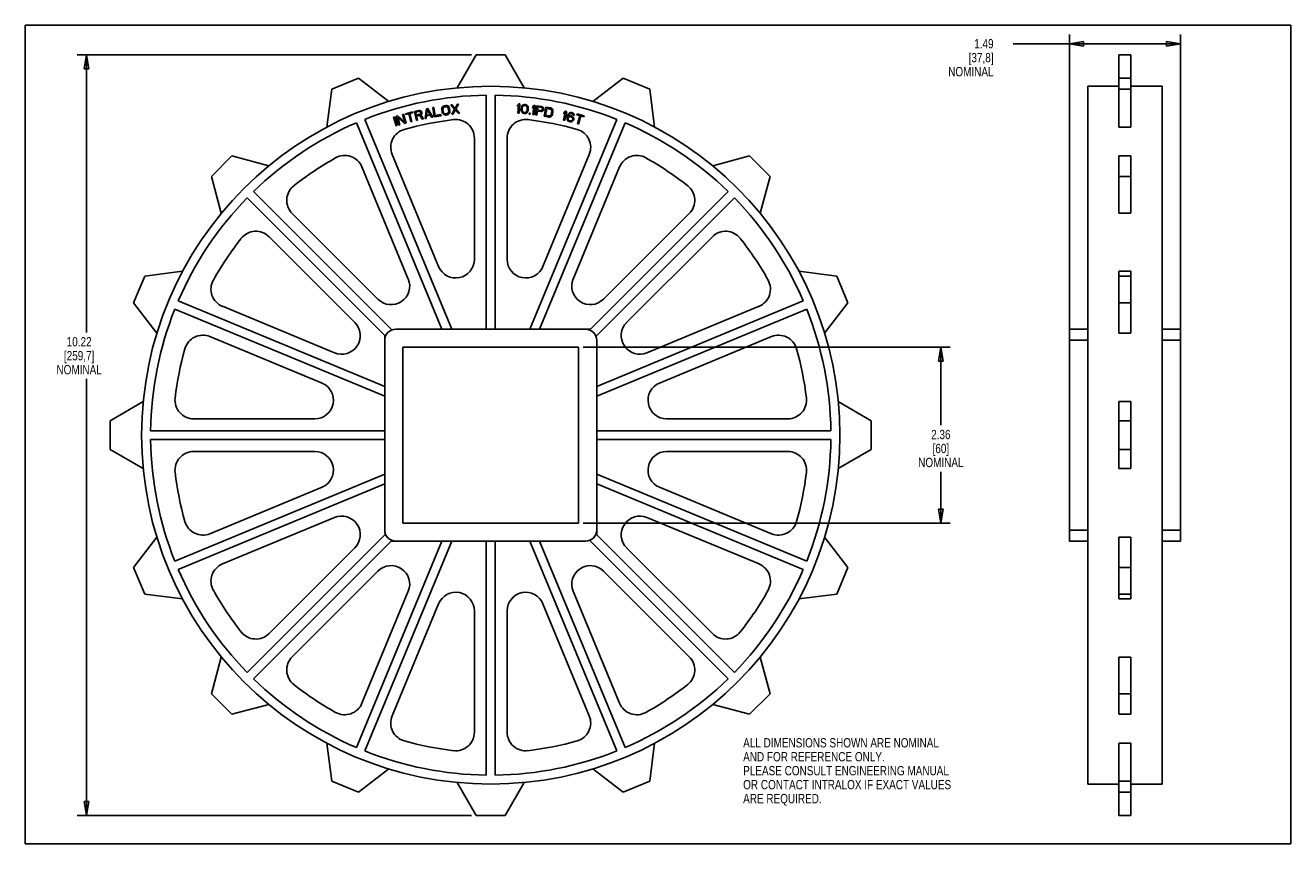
# Model space of a CAD drawing. Header units: inches. Extents: x 0 to 17, y 0 to 11.
import ezdxf

# ---------------------------------------------------------------- set-up
doc = ezdxf.new("R2010")
doc.units = ezdxf.units.IN
doc.header["$LTSCALE"] = 0.935
doc.header["$MEASUREMENT"] = 0
doc.layers.get('0').update_dxf_attribs({"linetype": 'CONTINUOUS'})
doc.layers.add('ALL_FEATURES', color=7, linetype='CONTINUOUS')
doc.styles.get("Standard").update_dxf_attribs({"font": 'txt', "width": 0.8})
doc.dimstyles.new('DIMSTYLE_1', dxfattribs={"dimtxt": 0.125, "dimasz": 0.1875, "dimexe": 0.18, "dimexo": 0.0625, "dimgap": 0.09, "dimtad": 0, "dimtih": 1, "dimtoh": 1, "dimzin": 4, "dimdsep": 46, "dimtxsty": 'STANDARD', "dimblk": 'CLOSED', "dimblk1": 'CLOSED', "dimblk2": 'CLOSED', "dimcen": 0.09, "dimadec": 0, "dimazin": 0, "dimtp": 0.01, "dimtm": 0.01, "dimtfac": 1, "dimtofl": 0, "dimtmove": 0, "dimatfit": 3, "dimldrblk": 'CLOSED', "dimfxl": 1, "dimtolj": 1, "dimtzin": 4, "dimarcsym": 0})

# ---------------------------------------------------------------- blocks, each defined once
blk = doc.blocks.new('_CLOSED')
at = {"color": 0, "linetype": 'BYBLOCK'}
for p, q in [((0, 0), (-1, 0.167)), ((-1, 0.167), (-1, -0.167)), ((-1, -0.167), (0, 0)), ((-1, 0), (0, 0))]:
    blk.add_line(p, q, dxfattribs=at)
blk = doc.blocks.new('*D0')
at = {"color": 3, "linetype": 'CONTINUOUS'}
for p, q in [((14.773, 10.752), (13.271, 10.752)), ((14.028, 6.829), (14.028, 10.877)), ((14.028, 10.752), (14.773, 10.752)), ((15.518, 10.752), (14.773, 10.752)), ((15.518, 6.829), (15.518, 10.877))]:
    blk.add_line(p, q, dxfattribs=at)
at = {"color": 3, "linetype": 'CONTINUOUS', "xscale": 0.1875, "yscale": 0.1875, "zscale": 0.1875, "rotation": 180}
blk.add_blockref('_CLOSED', (14.028, 10.752), dxfattribs=at)
at = {"color": 3, "linetype": 'CONTINUOUS', "xscale": 0.1875, "yscale": 0.1875, "zscale": 0.1875}
blk.add_blockref('_CLOSED', (15.518, 10.752), dxfattribs=at)
at = {"color": 3, "linetype": 'CONTINUOUS', "insert": (13.008, 10.815), "char_height": 0.125, "width": 0.7, "attachment_point": 3, "line_spacing_factor": 0.9}
blk.add_mtext('1.49\\P[37,8]\\PNOMINAL', dxfattribs=at)
blk = doc.blocks.new('*D1')
at = {"color": 3, "linetype": 'CONTINUOUS'}
for p, q in [((7.496, 6.672), (12.425, 6.672)), ((12.3, 6.672), (12.3, 5.625)), ((12.3, 4.31), (12.3, 5)), ((7.496, 4.31), (12.425, 4.31))]:
    blk.add_line(p, q, dxfattribs=at)
at = {"color": 3, "linetype": 'CONTINUOUS', "xscale": 0.1875, "yscale": 0.1875, "zscale": 0.1875}
for p, rotation in [((12.3, 6.672), 90), ((12.3, 4.31), 270)]:
    blk.add_blockref('_CLOSED', p, dxfattribs=dict(at, rotation=rotation))
at = {"color": 3, "linetype": 'CONTINUOUS', "insert": (12.3, 5.562), "char_height": 0.125, "width": 0.7, "attachment_point": 2, "line_spacing_factor": 0.9}
blk.add_mtext('2.36\\P[60]\\PNOMINAL', dxfattribs=at)
blk = doc.blocks.new('*D2')
at = {"color": 3, "linetype": 'CONTINUOUS'}
for p, q in [((5.996, 10.604), (0.698, 10.604)), ((0.823, 10.604), (0.823, 6.872)), ((0.823, 0.379), (0.823, 6.247)), ((5.996, 0.379), (0.698, 0.379))]:
    blk.add_line(p, q, dxfattribs=at)
at = {"color": 3, "linetype": 'CONTINUOUS', "xscale": 0.1875, "yscale": 0.1875, "zscale": 0.1875}
for p, rotation in [((0.823, 10.604), 90), ((0.823, 0.379), 270)]:
    blk.add_blockref('_CLOSED', p, dxfattribs=dict(at, rotation=rotation))
at = {"color": 3, "linetype": 'CONTINUOUS', "insert": (0.723, 6.809), "char_height": 0.125, "width": 0.7, "attachment_point": 2, "line_spacing_factor": 0.9}
blk.add_mtext('10.22\\P[259,7]\\PNOMINAL', dxfattribs=at)

msp = doc.modelspace()

# ---------------------------------------------------------------- linework, layer by layer
at = {"color": 7, "linetype": 'CONTINUOUS'}
for p, q in [((0, 0), (0, 11)), ((0, 11), (17, 11)), ((17, 0), (17, 11)), ((4.476, 10.289), (4.117, 10.14)), ((4.883, 9.977), (4.476, 10.289)), ((8.03, 10.289), (7.623, 9.977)), ((8.389, 10.14), (8.03, 10.289)), ((14.693, 9.632), (14.693, 10.289)), ((14.853, 10.289), (14.693, 10.289)), ((14.853, 9.632), (14.853, 10.289)), ((4.117, 10.14), (4.05, 9.632)), ((6.193, 6.916), (6.193, 10.061)), ((6.313, 10.061), (6.313, 6.916)), ((8.455, 9.632), (8.389, 10.14)), ((14.273, 0.802), (14.273, 10.181)), ((14.853, 10.14), (14.693, 10.14)), ((15.273, 0.802), (15.273, 10.181)), ((5.388, 9.877), (5.371, 9.746)), ((5.408, 9.881), (5.388, 9.877)), ((5.391, 9.794), (5.4, 9.869)), ((5.4, 9.869), (5.437, 9.803)), ((5.473, 9.766), (5.408, 9.881)), ((5.489, 9.896), (5.473, 9.893)), ((5.473, 9.893), (5.494, 9.77)), ((5.506, 9.788), (5.489, 9.896)), ((5.596, 9.884), (5.595, 9.87)), ((5.595, 9.87), (5.601, 9.831)), ((5.6, 9.895), (5.596, 9.884)), ((5.609, 9.907), (5.6, 9.895)), ((5.618, 9.914), (5.609, 9.907)), ((5.611, 9.872), (5.612, 9.883)), ((5.616, 9.833), (5.611, 9.872)), ((5.612, 9.883), (5.616, 9.892)), ((5.616, 9.892), (5.623, 9.898)), ((5.631, 9.918), (5.618, 9.914)), ((5.623, 9.898), (5.633, 9.902)), ((5.651, 9.921), (5.631, 9.918)), ((5.633, 9.902), (5.654, 9.905)), ((5.665, 9.92), (5.651, 9.921)), ((5.654, 9.905), (5.664, 9.904)), ((5.664, 9.904), (5.673, 9.9)), ((5.676, 9.916), (5.665, 9.92)), ((5.673, 9.9), (5.679, 9.892)), ((5.688, 9.907), (5.676, 9.916)), ((5.679, 9.892), (5.683, 9.882)), ((5.683, 9.882), (5.689, 9.843)), ((5.694, 9.897), (5.688, 9.907)), ((5.699, 9.884), (5.694, 9.897)), ((5.704, 9.845), (5.699, 9.884)), ((5.733, 9.931), (5.717, 9.93)), ((5.717, 9.93), (5.768, 9.874)), ((5.768, 9.874), (5.731, 9.805)), ((5.774, 9.885), (5.733, 9.931)), ((5.746, 9.807), (5.777, 9.861)), ((5.805, 9.939), (5.774, 9.885)), ((5.777, 9.861), (5.819, 9.815)), ((5.783, 9.875), (5.821, 9.941)), ((5.834, 9.817), (5.783, 9.875)), ((5.821, 9.941), (5.805, 9.939)), ((6.613, 9.928), (6.611, 9.907)), ((6.611, 9.907), (6.628, 9.924)), ((6.63, 9.946), (6.613, 9.928)), ((6.628, 9.924), (6.619, 9.821)), ((6.646, 9.944), (6.63, 9.946)), ((6.635, 9.82), (6.646, 9.944)), ((6.664, 9.892), (6.661, 9.868)), ((6.661, 9.868), (6.662, 9.855)), ((6.668, 9.905), (6.664, 9.892)), ((6.671, 9.913), (6.668, 9.905)), ((6.677, 9.923), (6.671, 9.913)), ((6.674, 9.87), (6.676, 9.888)), ((6.675, 9.853), (6.674, 9.87)), ((6.676, 9.888), (6.68, 9.904)), ((6.686, 9.93), (6.677, 9.923)), ((6.68, 9.904), (6.692, 9.918)), ((6.7, 9.936), (6.686, 9.93)), ((6.692, 9.918), (6.701, 9.923)), ((6.715, 9.937), (6.7, 9.936)), ((6.701, 9.923), (6.714, 9.924)), ((6.714, 9.924), (6.727, 9.92)), ((6.731, 9.933), (6.715, 9.937)), ((6.727, 9.92), (6.734, 9.914)), ((6.743, 9.924), (6.731, 9.933)), ((6.734, 9.914), (6.743, 9.897)), ((6.742, 9.863), (6.737, 9.847)), ((6.744, 9.881), (6.742, 9.863)), ((6.75, 9.915), (6.743, 9.924)), ((6.743, 9.897), (6.744, 9.881)), ((6.754, 9.904), (6.75, 9.915)), ((6.756, 9.896), (6.754, 9.904)), ((6.754, 9.859), (6.757, 9.882)), ((6.757, 9.882), (6.756, 9.896)), ((6.817, 9.907), (6.814, 9.886)), ((6.814, 9.886), (6.832, 9.902)), ((6.835, 9.923), (6.817, 9.907)), ((6.832, 9.902), (6.819, 9.799)), ((6.834, 9.797), (6.851, 9.921)), ((6.851, 9.921), (6.835, 9.923)), ((6.874, 9.918), (6.855, 9.795)), ((6.935, 9.909), (6.874, 9.918)), ((6.881, 9.863), (6.887, 9.903)), ((6.93, 9.856), (6.881, 9.863)), ((6.887, 9.903), (6.936, 9.896)), ((6.948, 9.904), (6.935, 9.909)), ((6.936, 9.896), (6.943, 9.892)), ((6.944, 9.862), (6.938, 9.858)), ((6.943, 9.892), (6.948, 9.886)), ((6.948, 9.87), (6.944, 9.862)), ((6.957, 9.895), (6.948, 9.904)), ((6.948, 9.886), (6.949, 9.877)), ((6.949, 9.877), (6.948, 9.87)), ((6.963, 9.883), (6.957, 9.895)), ((6.959, 9.857), (6.963, 9.865)), ((6.965, 9.875), (6.963, 9.883)), ((6.963, 9.865), (6.965, 9.875)), ((6.993, 9.9), (6.971, 9.777)), ((6.989, 9.79), (7.006, 9.882)), ((7.054, 9.889), (6.993, 9.9)), ((7.006, 9.882), (7.052, 9.873)), ((7.052, 9.873), (7.061, 9.869)), ((7.067, 9.884), (7.054, 9.889)), ((7.061, 9.869), (7.068, 9.862)), ((7.076, 9.877), (7.067, 9.884)), ((7.068, 9.862), (7.072, 9.853)), ((7.085, 9.865), (7.076, 9.877)), ((7.088, 9.853), (7.085, 9.865)), ((5.598, 6.916), (4.449, 9.69)), ((4.56, 9.736), (5.728, 6.916)), ((4.961, 9.771), (4.946, 9.766)), ((4.946, 9.766), (4.983, 9.647)), ((4.997, 9.651), (4.961, 9.771)), ((5.006, 9.784), (4.983, 9.778)), ((4.983, 9.778), (5.017, 9.657)), ((5.032, 9.662), (5.003, 9.767)), ((5.003, 9.767), (5.095, 9.679)), ((5.097, 9.699), (5.006, 9.784)), ((5.083, 9.806), (5.068, 9.802)), ((5.068, 9.802), (5.097, 9.699)), ((5.118, 9.686), (5.083, 9.806)), ((5.203, 9.837), (5.107, 9.812)), ((5.107, 9.812), (5.11, 9.799)), ((5.11, 9.799), (5.151, 9.81)), ((5.151, 9.81), (5.178, 9.701)), ((5.166, 9.814), (5.206, 9.824)), ((5.193, 9.705), (5.166, 9.814)), ((5.178, 9.701), (5.193, 9.705)), ((5.206, 9.824), (5.203, 9.837)), ((5.288, 9.856), (5.227, 9.842)), ((5.227, 9.842), (5.254, 9.72)), ((5.245, 9.833), (5.293, 9.844)), ((5.253, 9.794), (5.245, 9.833)), ((5.302, 9.805), (5.253, 9.794)), ((5.254, 9.72), (5.269, 9.724)), ((5.257, 9.778), (5.3, 9.788)), ((5.269, 9.724), (5.257, 9.778)), ((5.301, 9.856), (5.288, 9.856)), ((5.293, 9.844), (5.301, 9.843)), ((5.3, 9.788), (5.333, 9.738)), ((5.313, 9.851), (5.301, 9.856)), ((5.301, 9.843), (5.307, 9.839)), ((5.309, 9.809), (5.302, 9.805)), ((5.307, 9.839), (5.312, 9.831)), ((5.313, 9.815), (5.309, 9.809)), ((5.312, 9.831), (5.313, 9.824)), ((5.323, 9.842), (5.313, 9.851)), ((5.313, 9.824), (5.313, 9.815)), ((5.314, 9.797), (5.323, 9.804)), ((5.35, 9.742), (5.314, 9.797)), ((5.327, 9.835), (5.323, 9.842)), ((5.323, 9.804), (5.328, 9.816)), ((5.329, 9.824), (5.327, 9.835)), ((5.328, 9.816), (5.329, 9.824)), ((5.333, 9.738), (5.35, 9.742)), ((5.371, 9.746), (5.386, 9.749)), ((5.386, 9.749), (5.39, 9.783)), ((5.39, 9.783), (5.441, 9.793)), ((5.437, 9.803), (5.391, 9.794)), ((5.441, 9.793), (5.458, 9.763)), ((5.458, 9.763), (5.473, 9.766)), ((5.494, 9.77), (5.586, 9.785)), ((5.583, 9.801), (5.506, 9.788)), ((5.586, 9.785), (5.583, 9.801)), ((5.601, 9.831), (5.605, 9.818)), ((5.605, 9.818), (5.612, 9.808)), ((5.612, 9.808), (5.624, 9.799)), ((5.62, 9.823), (5.616, 9.833)), ((5.627, 9.815), (5.62, 9.823)), ((5.624, 9.799), (5.635, 9.795)), ((5.635, 9.811), (5.627, 9.815)), ((5.646, 9.81), (5.635, 9.811)), ((5.635, 9.795), (5.648, 9.794)), ((5.666, 9.813), (5.646, 9.81)), ((5.648, 9.794), (5.669, 9.797)), ((5.676, 9.817), (5.666, 9.813)), ((5.669, 9.797), (5.681, 9.801)), ((5.683, 9.823), (5.676, 9.817)), ((5.681, 9.801), (5.691, 9.808)), ((5.687, 9.832), (5.683, 9.823)), ((5.689, 9.843), (5.687, 9.832)), ((5.691, 9.808), (5.7, 9.82)), ((5.7, 9.82), (5.703, 9.831)), ((5.703, 9.831), (5.704, 9.845)), ((5.731, 9.805), (5.746, 9.807)), ((5.819, 9.815), (5.834, 9.817)), ((6.619, 9.821), (6.635, 9.82)), ((6.662, 9.855), (6.664, 9.847)), ((6.664, 9.847), (6.668, 9.835)), ((6.668, 9.835), (6.675, 9.827)), ((6.684, 9.836), (6.675, 9.853)), ((6.675, 9.827), (6.687, 9.817)), ((6.691, 9.83), (6.684, 9.836)), ((6.687, 9.817), (6.702, 9.813)), ((6.704, 9.826), (6.691, 9.83)), ((6.702, 9.813), (6.718, 9.814)), ((6.717, 9.828), (6.704, 9.826)), ((6.725, 9.832), (6.717, 9.828)), ((6.718, 9.814), (6.732, 9.821)), ((6.737, 9.847), (6.725, 9.832)), ((6.732, 9.821), (6.741, 9.828)), ((6.741, 9.828), (6.747, 9.838)), ((6.747, 9.838), (6.75, 9.846)), ((6.75, 9.846), (6.754, 9.859)), ((6.771, 9.819), (6.77, 9.806)), ((6.77, 9.806), (6.783, 9.804)), ((6.784, 9.817), (6.771, 9.819)), ((6.778, 6.916), (7.946, 9.736)), ((6.783, 9.804), (6.784, 9.817)), ((6.819, 9.799), (6.834, 9.797)), ((6.855, 9.795), (6.87, 9.792)), ((6.87, 9.792), (6.879, 9.848)), ((6.879, 9.848), (6.925, 9.841)), ((8.057, 9.69), (6.908, 6.916)), ((6.925, 9.841), (6.938, 9.841)), ((6.938, 9.858), (6.93, 9.856)), ((6.938, 9.841), (6.95, 9.848)), ((6.95, 9.848), (6.959, 9.857)), ((6.971, 9.777), (7.032, 9.766)), ((7.035, 9.782), (6.989, 9.79)), ((7.032, 9.766), (7.046, 9.766)), ((7.046, 9.782), (7.035, 9.782)), ((7.055, 9.786), (7.046, 9.782)), ((7.046, 9.766), (7.057, 9.77)), ((7.061, 9.793), (7.055, 9.786)), ((7.057, 9.77), (7.069, 9.778)), ((7.066, 9.803), (7.061, 9.793)), ((7.073, 9.843), (7.066, 9.803)), ((7.069, 9.778), (7.076, 9.788)), ((7.072, 9.853), (7.073, 9.843)), ((7.076, 9.788), (7.081, 9.8)), ((7.081, 9.8), (7.088, 9.84)), ((7.088, 9.84), (7.088, 9.853)), ((7.255, 9.826), (7.231, 9.725)), ((7.231, 9.725), (7.246, 9.721)), ((7.24, 9.832), (7.235, 9.811)), ((7.235, 9.811), (7.255, 9.826)), ((7.259, 9.847), (7.24, 9.832)), ((7.246, 9.721), (7.275, 9.843)), ((7.275, 9.843), (7.259, 9.847)), ((7.28, 9.768), (7.278, 9.75)), ((7.278, 9.75), (7.28, 9.735)), ((7.284, 9.786), (7.28, 9.768)), ((7.28, 9.735), (7.285, 9.723)), ((7.291, 9.804), (7.284, 9.786)), ((7.285, 9.723), (7.295, 9.712)), ((7.3, 9.815), (7.291, 9.804)), ((7.291, 9.749), (7.293, 9.757)), ((7.292, 9.741), (7.291, 9.749)), ((7.295, 9.732), (7.292, 9.741)), ((7.293, 9.757), (7.297, 9.764)), ((7.301, 9.725), (7.295, 9.732)), ((7.295, 9.712), (7.307, 9.707)), ((7.313, 9.785), (7.296, 9.778)), ((7.296, 9.778), (7.297, 9.783)), ((7.297, 9.783), (7.303, 9.798)), ((7.297, 9.764), (7.304, 9.768)), ((7.31, 9.824), (7.3, 9.815)), ((7.308, 9.72), (7.301, 9.725)), ((7.303, 9.798), (7.308, 9.805)), ((7.304, 9.768), (7.313, 9.771)), ((7.307, 9.707), (7.32, 9.703)), ((7.308, 9.805), (7.315, 9.812)), ((7.326, 9.716), (7.308, 9.72)), ((7.324, 9.828), (7.31, 9.824)), ((7.327, 9.784), (7.313, 9.785)), ((7.313, 9.771), (7.321, 9.772)), ((7.315, 9.812), (7.324, 9.815)), ((7.32, 9.703), (7.333, 9.703)), ((7.321, 9.772), (7.339, 9.767)), ((7.338, 9.828), (7.324, 9.828)), ((7.324, 9.815), (7.332, 9.816)), ((7.334, 9.716), (7.326, 9.716)), ((7.339, 9.781), (7.327, 9.784)), ((7.332, 9.816), (7.347, 9.812)), ((7.333, 9.703), (7.348, 9.707)), ((7.343, 9.72), (7.334, 9.716)), ((7.348, 9.825), (7.338, 9.828)), ((7.351, 9.775), (7.339, 9.781)), ((7.339, 9.767), (7.346, 9.763)), ((7.35, 9.726), (7.343, 9.72)), ((7.346, 9.763), (7.352, 9.756)), ((7.347, 9.812), (7.354, 9.807)), ((7.36, 9.82), (7.348, 9.825)), ((7.348, 9.707), (7.358, 9.716)), ((7.354, 9.733), (7.35, 9.726)), ((7.362, 9.764), (7.351, 9.775)), ((7.352, 9.756), (7.356, 9.749)), ((7.354, 9.807), (7.36, 9.8)), ((7.356, 9.741), (7.354, 9.733)), ((7.356, 9.749), (7.356, 9.741)), ((7.358, 9.716), (7.366, 9.727)), ((7.37, 9.809), (7.36, 9.82)), ((7.36, 9.8), (7.363, 9.791)), ((7.368, 9.755), (7.362, 9.764)), ((7.363, 9.791), (7.376, 9.788)), ((7.366, 9.727), (7.369, 9.74)), ((7.369, 9.74), (7.368, 9.755)), ((7.375, 9.796), (7.37, 9.809)), ((7.376, 9.788), (7.375, 9.796)), ((7.412, 9.809), (7.408, 9.796)), ((7.408, 9.796), (7.448, 9.785)), ((7.507, 9.782), (7.412, 9.809)), ((7.448, 9.785), (7.418, 9.677)), ((7.433, 9.673), (7.463, 9.781)), ((7.463, 9.781), (7.503, 9.769)), ((7.503, 9.769), (7.507, 9.782)), ((4.983, 9.647), (4.997, 9.651)), ((5.017, 9.657), (5.032, 9.662)), ((5.095, 9.679), (5.118, 9.686)), ((7.418, 9.677), (7.433, 9.673)), ((14.853, 9.632), (14.693, 9.632)), ((6.033, 7.854), (6.033, 9.484)), ((6.473, 9.484), (6.473, 7.854)), ((2.775, 9.244), (2.501, 8.969)), ((3.27, 9.111), (2.775, 9.244)), ((4.928, 9.264), (5.552, 7.759)), ((6.954, 7.759), (7.577, 9.264)), ((9.731, 9.244), (9.235, 9.111)), ((10.005, 8.969), (9.731, 9.244)), ((14.693, 8.474), (14.693, 9.244)), ((14.853, 9.244), (14.693, 9.244)), ((14.853, 8.474), (14.853, 9.244)), ((5.145, 7.59), (4.522, 9.096)), ((7.984, 9.096), (7.36, 7.59)), ((2.501, 8.969), (2.633, 8.474)), ((9.872, 8.474), (10.005, 8.969)), ((14.853, 8.969), (14.693, 8.969)), ((4.828, 6.832), (2.979, 8.68)), ((4.923, 6.906), (3.064, 8.765)), ((7.593, 6.916), (9.442, 8.765)), ((7.668, 6.821), (9.526, 8.68)), ((3.585, 8.47), (4.738, 7.318)), ((7.768, 7.318), (8.92, 8.47)), ((14.853, 8.474), (14.693, 8.474)), ((4.427, 7.007), (3.274, 8.159)), ((9.231, 8.159), (8.079, 7.007)), ((2.112, 7.694), (1.604, 7.627)), ((10.902, 7.627), (10.393, 7.694)), ((14.693, 6.862), (14.693, 7.694)), ((14.853, 7.694), (14.693, 7.694)), ((14.853, 6.862), (14.853, 7.694)), ((1.604, 7.627), (1.455, 7.269)), ((11.05, 7.269), (10.902, 7.627)), ((14.853, 7.627), (14.693, 7.627)), ((1.455, 7.269), (1.768, 6.862)), ((4.828, 6.017), (2.008, 7.185)), ((2.054, 7.296), (4.828, 6.147)), ((2.649, 7.223), (4.154, 6.599)), ((7.678, 6.147), (10.452, 7.296)), ((10.498, 7.185), (7.678, 6.017)), ((8.352, 6.599), (9.857, 7.223)), ((10.738, 6.862), (11.05, 7.269)), ((14.853, 7.269), (14.693, 7.269)), ((3.986, 6.192), (2.48, 6.816)), ((4.828, 4.216), (4.828, 6.832)), ((4.978, 6.916), (7.593, 6.916)), ((10.026, 6.816), (8.52, 6.192)), ((14.028, 4.066), (14.028, 6.916)), ((14.028, 6.916), (14.273, 6.916)), ((14.853, 6.862), (14.693, 6.862)), ((15.273, 6.916), (15.518, 6.916)), ((15.518, 4.066), (15.518, 6.916)), ((7.678, 4.151), (7.678, 6.766)), ((14.028, 6.766), (14.273, 6.766)), ((15.273, 6.766), (15.518, 6.766)), ((1.585, 5.942), (1.14, 5.685)), ((11.365, 5.685), (10.921, 5.942)), ((14.693, 5.041), (14.693, 5.942)), ((14.853, 5.942), (14.693, 5.942)), ((14.853, 5.041), (14.853, 5.942)), ((1.14, 5.685), (1.14, 5.297)), ((2.261, 5.711), (3.89, 5.711)), ((8.616, 5.711), (10.245, 5.711)), ((11.365, 5.297), (11.365, 5.685)), ((14.853, 5.685), (14.693, 5.685)), ((1.683, 5.551), (4.828, 5.551)), ((7.678, 5.551), (10.822, 5.551)), ((1.14, 5.297), (1.585, 5.041)), ((4.828, 5.431), (1.683, 5.431)), ((3.89, 5.271), (2.261, 5.271)), ((10.822, 5.431), (7.678, 5.431)), ((10.245, 5.271), (8.616, 5.271)), ((10.921, 5.041), (11.365, 5.297)), ((14.853, 5.297), (14.693, 5.297)), ((2.008, 3.798), (4.828, 4.966)), ((7.678, 4.966), (10.498, 3.798)), ((14.853, 5.041), (14.693, 5.041)), ((4.828, 4.836), (2.054, 3.687)), ((2.48, 4.167), (3.986, 4.79)), ((10.452, 3.687), (7.678, 4.836)), ((8.52, 4.79), (10.026, 4.167)), ((4.154, 4.384), (2.649, 3.76)), ((9.857, 3.76), (8.352, 4.384)), ((1.768, 4.121), (1.455, 3.714)), ((4.838, 4.162), (2.979, 2.303)), ((7.678, 4.151), (9.526, 2.303)), ((11.05, 3.714), (10.738, 4.121)), ((14.028, 4.216), (14.273, 4.216)), ((14.853, 4.121), (14.693, 4.121)), ((14.693, 3.289), (14.693, 4.121)), ((14.853, 3.289), (14.853, 4.121)), ((15.273, 4.216), (15.518, 4.216)), ((4.913, 4.066), (3.064, 2.218)), ((3.274, 2.824), (4.427, 3.976)), ((4.449, 1.293), (5.598, 4.066)), ((5.728, 4.066), (4.56, 1.247)), ((4.913, 4.066), (7.528, 4.066)), ((6.193, 0.922), (6.193, 4.066)), ((6.313, 4.066), (6.313, 0.922)), ((7.946, 1.247), (6.778, 4.066)), ((6.908, 4.066), (8.057, 1.293)), ((7.583, 4.077), (9.442, 2.218)), ((8.079, 3.976), (9.231, 2.824)), ((14.028, 4.066), (14.273, 4.066)), ((15.273, 4.066), (15.518, 4.066)), ((1.455, 3.714), (1.604, 3.356)), ((4.738, 3.665), (3.585, 2.513)), ((8.92, 2.513), (7.768, 3.665)), ((10.902, 3.356), (11.05, 3.714)), ((14.853, 3.714), (14.693, 3.714)), ((1.604, 3.356), (2.112, 3.289)), ((4.522, 1.887), (5.145, 3.393)), ((7.36, 3.393), (7.984, 1.887)), ((10.393, 3.289), (10.902, 3.356)), ((14.853, 3.356), (14.693, 3.356)), ((14.853, 3.289), (14.693, 3.289)), ((5.552, 3.224), (4.928, 1.719)), ((6.033, 1.499), (6.033, 3.129)), ((6.473, 3.129), (6.473, 1.499)), ((7.577, 1.719), (6.954, 3.224)), ((2.633, 2.509), (2.501, 2.014)), ((10.005, 2.014), (9.872, 2.509)), ((14.853, 2.509), (14.693, 2.509)), ((14.693, 1.739), (14.693, 2.509)), ((14.853, 1.739), (14.853, 2.509)), ((2.501, 2.014), (2.775, 1.739)), ((2.775, 1.739), (3.27, 1.872)), ((9.235, 1.872), (9.731, 1.739)), ((9.731, 1.739), (10.005, 2.014)), ((14.853, 2.014), (14.693, 2.014)), ((14.853, 1.739), (14.693, 1.739)), ((4.05, 1.351), (4.117, 0.842)), ((8.389, 0.842), (8.455, 1.351)), ((14.853, 1.351), (14.693, 1.351)), ((14.693, 0.379), (14.693, 1.351)), ((14.853, 0.379), (14.853, 1.351)), ((4.476, 0.694), (4.883, 1.006)), ((7.623, 1.006), (8.03, 0.694)), ((4.117, 0.842), (4.476, 0.694)), ((5.802, 0.823), (6.059, 0.379)), ((6.447, 0.379), (6.703, 0.823)), ((8.03, 0.694), (8.389, 0.842)), ((14.853, 0.842), (14.693, 0.842)), ((14.853, 0.694), (14.693, 0.694)), ((6.059, 0.379), (6.447, 0.379)), ((14.853, 0.379), (14.693, 0.379)), ((0, 0), (17, 0))]:
    msp.add_line(p, q, dxfattribs=at)
msp.add_circle((6.253, 5.491), 4.69, dxfattribs=at)
for centre, radius, start, end in [((6.253, 5.491), 4.57, 90.7523, 111.7477), ((6.253, 5.491), 4.57, 68.2523, 89.2477), ((6.253, 5.491), 4.57, 113.2523, 134.2477), ((6.253, 5.491), 4.27, 96.7143, 105.7857), ((5.783, 9.484), 0.25, 0, 96.7143), ((6.723, 9.484), 0.25, 83.2857, 180), ((6.253, 5.491), 4.27, 74.2143, 83.2857), ((6.253, 5.491), 4.57, 45.7523, 66.7477), ((5.159, 9.36), 0.25, 105.7857, 202.5), ((7.346, 9.36), 0.25, 337.5, 74.2143), ((6.253, 5.491), 4.27, 119.2143, 128.2857), ((4.291, 9), 0.25, 22.5, 119.2143), ((8.215, 9), 0.25, 60.7857, 157.5), ((6.253, 5.491), 4.27, 51.7143, 60.7857), ((3.762, 8.647), 0.25, 128.2857, 225), ((8.744, 8.647), 0.25, 315, 51.7143), ((6.253, 5.491), 4.57, 135.7523, 156.7477), ((6.253, 5.491), 4.57, 23.2523, 44.2477), ((3.098, 7.982), 0.25, 45, 141.7143), ((9.408, 7.982), 0.25, 38.2857, 135), ((6.253, 5.491), 4.27, 141.7143, 150.7857), ((6.253, 5.491), 4.27, 29.2143, 38.2857), ((5.783, 7.854), 0.25, 202.5, 360), ((6.723, 7.854), 0.25, 180, 337.5), ((2.744, 7.453), 0.25, 150.7857, 247.5), ((4.914, 7.495), 0.25, 225, 22.5), ((7.591, 7.495), 0.25, 157.5, 315), ((9.761, 7.453), 0.25, 292.5, 29.2143), ((6.253, 5.491), 4.57, 158.2523, 179.2477), ((6.253, 5.491), 4.57, 0.7523, 21.7477), ((4.25, 6.83), 0.25, 247.5, 45), ((8.256, 6.83), 0.25, 135, 292.5), ((2.385, 6.585), 0.25, 67.5, 164.2143), ((4.978, 6.766), 0.15, 90, 180), ((7.528, 6.766), 0.15, 0, 90), ((10.121, 6.585), 0.25, 15.7857, 112.5), ((6.253, 5.491), 4.27, 164.2143, 173.2857), ((6.253, 5.491), 4.27, 6.7143, 15.7857), ((3.89, 5.961), 0.25, 270, 67.5), ((8.616, 5.961), 0.25, 112.5, 270), ((2.261, 5.961), 0.25, 173.2857, 270), ((10.245, 5.961), 0.25, 270, 6.7143), ((6.253, 5.491), 4.57, 180.7523, 201.7477), ((2.261, 5.021), 0.25, 90, 186.7143), ((3.89, 5.021), 0.25, 292.5, 90), ((8.616, 5.021), 0.25, 90, 247.5), ((10.245, 5.021), 0.25, 353.2857, 90), ((6.253, 5.491), 4.57, 338.2523, 359.2477), ((6.253, 5.491), 4.27, 186.7143, 195.7857), ((6.253, 5.491), 4.27, 344.2143, 353.2857), ((2.385, 4.398), 0.25, 195.7857, 292.5), ((4.25, 4.153), 0.25, 315, 112.5), ((8.256, 4.153), 0.25, 67.5, 225), ((10.121, 4.398), 0.25, 247.5, 344.2143), ((4.978, 4.216), 0.15, 180, 270), ((7.528, 4.216), 0.15, 270, 360), ((2.744, 3.529), 0.25, 112.5, 209.2143), ((9.761, 3.529), 0.25, 330.7857, 67.5), ((6.253, 5.491), 4.57, 203.2523, 224.2477), ((4.914, 3.488), 0.25, 337.5, 135), ((7.591, 3.488), 0.25, 45, 202.5), ((6.253, 5.491), 4.57, 315.7523, 336.7477), ((6.253, 5.491), 4.27, 209.2143, 218.2857), ((6.253, 5.491), 4.27, 321.7143, 330.7857), ((5.783, 3.129), 0.25, 0, 157.5), ((6.723, 3.129), 0.25, 22.5, 180), ((3.098, 3.001), 0.25, 218.2857, 315), ((9.408, 3.001), 0.25, 225, 321.7143), ((3.762, 2.336), 0.25, 135, 231.7143), ((8.744, 2.336), 0.25, 308.2857, 45), ((6.253, 5.491), 4.57, 225.7523, 246.7477), ((6.253, 5.491), 4.57, 293.2523, 314.2477), ((6.253, 5.491), 4.27, 231.7143, 240.7857), ((6.253, 5.491), 4.27, 299.2143, 308.2857), ((4.291, 1.983), 0.25, 240.7857, 337.5), ((8.215, 1.983), 0.25, 202.5, 299.2143), ((5.159, 1.623), 0.25, 157.5, 254.2143), ((7.346, 1.623), 0.25, 285.7857, 22.5), ((6.253, 5.491), 4.27, 254.2143, 263.2857), ((5.783, 1.499), 0.25, 263.2857, 360), ((6.723, 1.499), 0.25, 180, 276.7143), ((6.253, 5.491), 4.27, 276.7143, 285.7857), ((6.253, 5.491), 4.57, 248.2523, 269.2477), ((6.253, 5.491), 4.57, 270.7523, 291.7477)]:
    msp.add_arc(centre, radius, start, end, dxfattribs=at)
at = {"layer": 'ALL_FEATURES', "color": 7, "linetype": 'CONTINUOUS'}
for p, q in [((6.059, 10.604), (5.802, 10.16)), ((6.447, 10.604), (6.059, 10.604)), ((6.703, 10.16), (6.447, 10.604)), ((14.693, 10.289), (14.693, 10.604)), ((14.853, 10.604), (14.693, 10.604)), ((14.853, 10.289), (14.853, 10.604)), ((14.693, 10.181), (14.273, 10.181)), ((15.273, 10.181), (14.853, 10.181)), ((5.072, 6.672), (5.072, 4.31)), ((7.434, 6.672), (5.072, 6.672)), ((7.434, 4.31), (7.434, 6.672)), ((5.072, 4.31), (7.434, 4.31)), ((14.693, 0.802), (14.273, 0.802)), ((15.273, 0.802), (14.853, 0.802))]:
    msp.add_line(p, q, dxfattribs=at)

# ---------------------------------------------------------------- texts
at = {"color": 3, "linetype": 'CONTINUOUS', "insert": (9.644, 1.419), "char_height": 0.125, "width": 3.5, "attachment_point": 1, "line_spacing_factor": 0.9}
msp.add_mtext('ALL DIMENSIONS SHOWN ARE NOMINAL\\PAND FOR REFERENCE ONLY.\\PPLEASE CONSULT ENGINEERING MANUAL\\POR CONTACT INTRALOX IF EXACT VALUES\\PARE REQUIRED. ', dxfattribs=at)

# ---------------------------------------------------------------- dimensions: what is measured, and where the dimension line sits
at = {"color": 3, "linetype": 'CONTINUOUS'}
dim = msp.add_linear_dim(base=(15.518, 10.752), p1=(14.028, 6.829), p2=(15.518, 6.829), text='<>\\PNOMINAL', dimstyle='DIMSTYLE_1', dxfattribs=at)
dim.commit()
dim.dimension.update_dxf_attribs({"geometry": '*D0', "text_midpoint": (12.458, 10.565), "dimtype": 160})
for base, p1, p2, picture, middle in [((0.8229, 0.3791), (5.9964, 10.6039), (5.9964, 0.3791), '*D2', (0.6229, 6.5591)), ((12.3, 4.31), (7.496, 6.672), (7.496, 4.31), '*D1', (12.025, 5.312))]:
    dim = msp.add_linear_dim(base=base, p1=p1, p2=p2, angle=270, text='<>\\PNOMINAL', dimstyle='DIMSTYLE_1', dxfattribs=at)
    dim.commit()
    dim.dimension.update_dxf_attribs({"geometry": picture, "text_midpoint": middle, "dimtype": 160})

doc.saveas('drawing.dxf')
